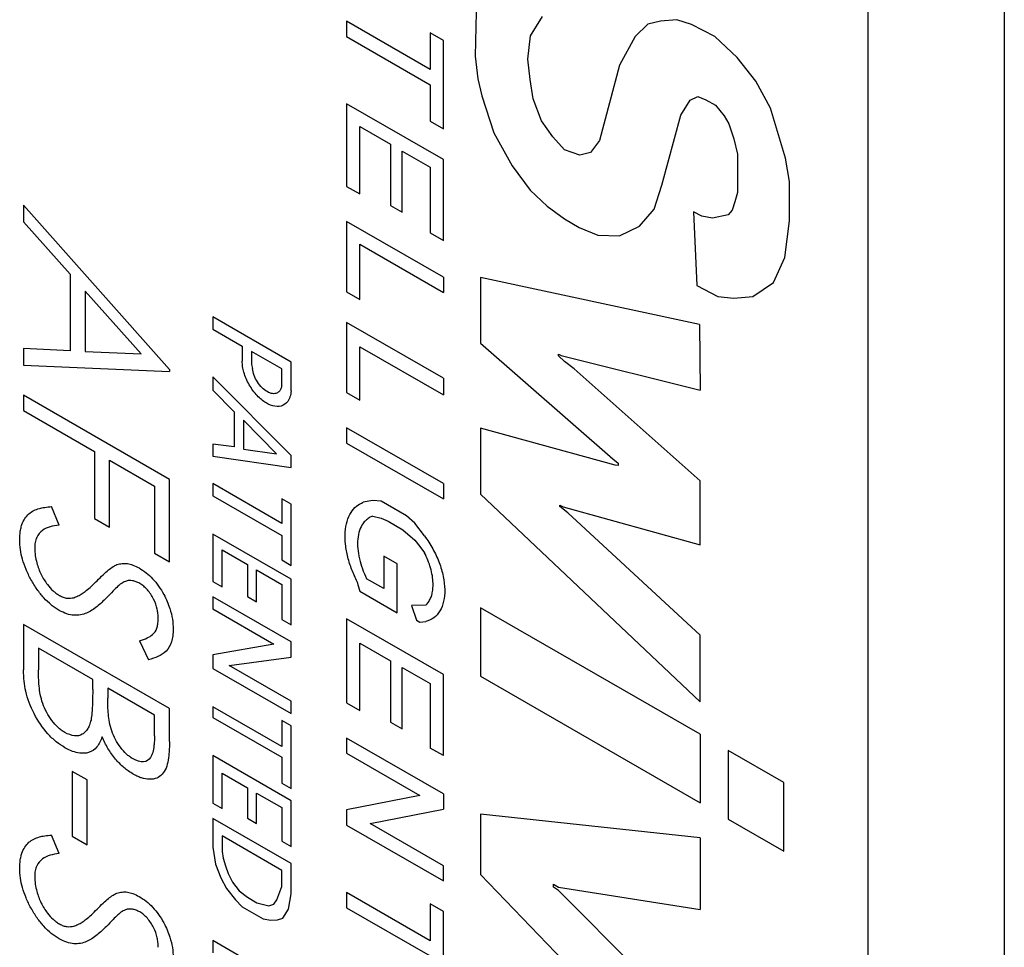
# Model space of a CAD drawing. Header units: inches. Extents: x 0.2 to 10.8, y 0.2 to 8.2.
# Tile 14 of 16: x 9.821 to 10.076, y 5.97 to 6.209. Entities that reach past the tile are written whole.
import ezdxf

# ---------------------------------------------------------------- set-up
doc = ezdxf.new("R2010")
doc.units = ezdxf.units.IN
doc.header["$MEASUREMENT"] = 0

msp = doc.modelspace()

# ---------------------------------------------------------------- linework, layer by layer
for p, q in [((10.075667, 6.369994), (10.075667, 5.213228)), ((10.040453, 6.349666), (10.040453, 5.1929)), ((9.939362, 6.214963), (9.939037, 6.199784)), ((9.927429, 6.196329), (9.905879, 6.20877)), ((9.905879, 6.20877), (9.905879, 6.204836)), ((9.953373, 6.204995), (9.956474, 6.210003)), ((9.983671, 6.208066), (9.980402, 6.204805)), ((9.986901, 6.208817), (9.983671, 6.208066)), ((9.991118, 6.209161), (9.986901, 6.208817)), ((9.99487, 6.207926), (9.991118, 6.209161)), ((10.00089, 6.204826), (9.99487, 6.207926)), ((9.930847, 6.203805), (9.927429, 6.205778)), ((9.927429, 6.205778), (9.927429, 6.196329)), ((9.905879, 6.204836), (9.927429, 6.192395)), ((9.930847, 6.180958), (9.930847, 6.203805)), ((9.952612, 6.199007), (9.953373, 6.204995)), ((9.980402, 6.204805), (9.976361, 6.197419)), ((10.006674, 6.199374), (10.00089, 6.204826)), ((9.939037, 6.199784), (9.939717, 6.193891)), ((9.953226, 6.193695), (9.952612, 6.199007)), ((10.011495, 6.193305), (10.006674, 6.199374)), ((9.976361, 6.197419), (9.971118, 6.178008)), ((9.939717, 6.193891), (9.940769, 6.189508)), ((9.954065, 6.188694), (9.953226, 6.193695)), ((10.015327, 6.186307), (10.011495, 6.193305)), ((9.927429, 6.192395), (9.927429, 6.182931)), ((9.930847, 6.173043), (9.905879, 6.187457)), ((9.905879, 6.187457), (9.905879, 6.166121)), ((9.940769, 6.189508), (9.943917, 6.179954)), ((9.956196, 6.183058), (9.954065, 6.188694)), ((9.992167, 6.184479), (9.994593, 6.188398)), ((9.994593, 6.188398), (9.996534, 6.18935)), ((9.996534, 6.18935), (9.998621, 6.188489)), ((9.998621, 6.188489), (10.0011, 6.187058)), ((10.0011, 6.187058), (10.003369, 6.184368)), ((10.019185, 6.173392), (10.015327, 6.186307)), ((9.927429, 6.182931), (9.930847, 6.180958)), ((9.959097, 6.178927), (9.956196, 6.183058)), ((9.987291, 6.166427), (9.992167, 6.184479)), ((10.003369, 6.184368), (10.00452, 6.182266)), ((9.909297, 6.164148), (9.909297, 6.181555)), ((9.909297, 6.181555), (9.91722, 6.17698)), ((9.943917, 6.179954), (9.94861, 6.171385)), ((10.00452, 6.182266), (10.005796, 6.178394)), ((9.962101, 6.175528), (9.959097, 6.178927)), ((9.971118, 6.178008), (9.968823, 6.174844)), ((10.005796, 6.178394), (10.006746, 6.174434)), ((9.91722, 6.17698), (9.91722, 6.16118)), ((9.920235, 6.15944), (9.920235, 6.17524)), ((9.920235, 6.17524), (9.927429, 6.171087)), ((9.9661, 6.174211), (9.962101, 6.175528)), ((9.968823, 6.174844), (9.9661, 6.174211)), ((9.930847, 6.152122), (9.930847, 6.173043)), ((10.006746, 6.174434), (10.006746, 6.164569)), ((10.020199, 6.167353), (10.019185, 6.173392)), ((9.927429, 6.171087), (9.927429, 6.154095)), ((9.94861, 6.171385), (9.953226, 6.165172)), ((10.020199, 6.157253), (10.020199, 6.167353)), ((9.905879, 6.166121), (9.909297, 6.164148)), ((9.953226, 6.165172), (9.957647, 6.161005)), ((9.985286, 6.160266), (9.987291, 6.166427)), ((10.006746, 6.164569), (10.006096, 6.162162)), ((10.006096, 6.162162), (10.005375, 6.159947)), ((9.860141, 6.118837), (9.822429, 6.161265)), ((9.822429, 6.161265), (9.822429, 6.156999)), ((9.91722, 6.16118), (9.920235, 6.15944)), ((9.957647, 6.161005), (9.962101, 6.15773)), ((9.981465, 6.155843), (9.985286, 6.160266)), ((9.997578, 6.158437), (9.995386, 6.15951)), ((9.995386, 6.15951), (9.996254, 6.140472)), ((10.005375, 6.159947), (10.004387, 6.158802)), ((9.822429, 6.156999), (9.834516, 6.1434)), ((9.930847, 6.142634), (9.905879, 6.157047)), ((9.905879, 6.157047), (9.905879, 6.138887)), ((9.962101, 6.15773), (9.965907, 6.155533)), ((10.000355, 6.157865), (9.997578, 6.158437)), ((10.004387, 6.158802), (10.000355, 6.157865)), ((10.01899, 6.147742), (10.020199, 6.157253)), ((9.965907, 6.155533), (9.970757, 6.153533)), ((9.976361, 6.153339), (9.981465, 6.155843)), ((9.927429, 6.154095), (9.930847, 6.152122)), ((9.970757, 6.153533), (9.976361, 6.153339)), ((9.909297, 6.136914), (9.909297, 6.151158)), ((9.909297, 6.151158), (9.930847, 6.138718)), ((10.01609, 6.14129), (10.01899, 6.147742)), ((9.834516, 6.1434), (9.834516, 6.123658)), ((9.930847, 6.142634), (9.930847, 6.138718)), ((9.996934, 6.130467), (9.940465, 6.142609)), ((9.940465, 6.142609), (9.940465, 6.125613)), ((9.996254, 6.140472), (10.001683, 6.137676)), ((10.010729, 6.137678), (10.01609, 6.14129)), ((9.838384, 6.139048), (9.838384, 6.123484)), ((9.85279, 6.122845), (9.838384, 6.139048)), ((9.905879, 6.138887), (9.909297, 6.136914)), ((10.001683, 6.137676), (10.005827, 6.137278)), ((10.005827, 6.137278), (10.010729, 6.137678)), ((9.891519, 6.120722), (9.871334, 6.132374)), ((9.871334, 6.132374), (9.871334, 6.129204)), ((9.871334, 6.129204), (9.878909, 6.124832)), ((9.930847, 6.11657), (9.905879, 6.130984)), ((9.905879, 6.130984), (9.905879, 6.112838)), ((9.996934, 6.130467), (9.99712, 6.113448)), ((9.834516, 6.123658), (9.822429, 6.124198)), ((9.822429, 6.124198), (9.822429, 6.11995)), ((9.878909, 6.124832), (9.878909, 6.120964)), ((9.909297, 6.110865), (9.909297, 6.124696)), ((9.909297, 6.124696), (9.930847, 6.112256)), ((9.940465, 6.125613), (9.974577, 6.095716)), ((9.838384, 6.123484), (9.85279, 6.122845)), ((9.889113, 6.118941), (9.881282, 6.123462)), ((9.881282, 6.123462), (9.881282, 6.120092)), ((9.960599, 6.12234), (9.960599, 6.12277)), ((9.960599, 6.12277), (9.961269, 6.122384)), ((9.962113, 6.120913), (9.960599, 6.12234)), ((9.961269, 6.122384), (9.99712, 6.113448)), ((9.822429, 6.11995), (9.860141, 6.118278)), ((9.860141, 6.118837), (9.860141, 6.118278)), ((9.881282, 6.120092), (9.881584, 6.119046)), ((9.889113, 6.114699), (9.889113, 6.118941)), ((9.891519, 6.11331), (9.891519, 6.120722)), ((9.964588, 6.118937), (9.962113, 6.120913)), ((9.99712, 6.090019), (9.964588, 6.118937)), ((9.891519, 6.09657), (9.871334, 6.116947)), ((9.871334, 6.116947), (9.871334, 6.113473)), ((9.930847, 6.11657), (9.930847, 6.112256)), ((9.860141, 6.090362), (9.822429, 6.112133)), ((9.822429, 6.112133), (9.822429, 6.108225)), ((9.871334, 6.113473), (9.876848, 6.107856)), ((9.905879, 6.112838), (9.909297, 6.110865)), ((9.822429, 6.108225), (9.840801, 6.097619)), ((9.876848, 6.107856), (9.876848, 6.098827)), ((9.887749, 6.097006), (9.879202, 6.105679)), ((9.879202, 6.105679), (9.879202, 6.098201)), ((9.930847, 6.089334), (9.905879, 6.103748)), ((9.905879, 6.103748), (9.905879, 6.0998)), ((9.975202, 6.094063), (9.940465, 6.10366)), ((9.940465, 6.10366), (9.940465, 6.086581)), ((9.876848, 6.098827), (9.871334, 6.099557)), ((9.871334, 6.099557), (9.871334, 6.096455)), ((9.905879, 6.0998), (9.930847, 6.085386)), ((9.840801, 6.097619), (9.840801, 6.080311)), ((9.871334, 6.096455), (9.891519, 6.093477)), ((9.879202, 6.098201), (9.887749, 6.097006)), ((9.891519, 6.093477), (9.891519, 6.09657)), ((9.844669, 6.078078), (9.844669, 6.095386)), ((9.844669, 6.095386), (9.856273, 6.088687)), ((9.974577, 6.095716), (9.975988, 6.094589)), ((9.975988, 6.093966), (9.975202, 6.094063)), ((9.975988, 6.094589), (9.975988, 6.093966)), ((9.856273, 6.088687), (9.856273, 6.071379)), ((9.860141, 6.069146), (9.860141, 6.090362)), ((9.889113, 6.07905), (9.871334, 6.089313)), ((9.871334, 6.089313), (9.871334, 6.086189)), ((9.930847, 6.089334), (9.930847, 6.085386)), ((9.99712, 6.073515), (9.99712, 6.090019)), ((9.871334, 6.086189), (9.889113, 6.075926)), ((9.940465, 6.086581), (9.99712, 6.032966)), ((9.831615, 6.078583), (9.829704, 6.083368)), ((9.891519, 6.084), (9.889113, 6.085388)), ((9.889113, 6.085388), (9.889113, 6.07905)), ((9.891519, 6.06821), (9.891519, 6.084)), ((9.912634, 6.08494), (9.910119, 6.084535)), ((9.914815, 6.08475), (9.912634, 6.08494)), ((9.921291, 6.081011), (9.914815, 6.08475)), ((9.960934, 6.08342), (9.960934, 6.083754)), ((9.960934, 6.083754), (9.961737, 6.08329)), ((9.962969, 6.081795), (9.960934, 6.08342)), ((9.961737, 6.08329), (9.99712, 6.073515)), ((9.912634, 6.08095), (9.914815, 6.080434)), ((9.923456, 6.079094), (9.921291, 6.081011)), ((9.99712, 6.050182), (9.962969, 6.081795)), ((9.840801, 6.080311), (9.844669, 6.078078)), ((9.914815, 6.080434), (9.916576, 6.079637)), ((9.916576, 6.079637), (9.920413, 6.077422)), ((9.925958, 6.075792), (9.923456, 6.079094)), ((9.891519, 6.064628), (9.871334, 6.07628)), ((9.871334, 6.07628), (9.871334, 6.064048)), ((9.889113, 6.075926), (9.889113, 6.069598)), ((9.920413, 6.077422), (9.923456, 6.074703)), ((9.923456, 6.074703), (9.924808, 6.073087)), ((9.924808, 6.073087), (9.925958, 6.071466)), ((9.856273, 6.071379), (9.860141, 6.069146)), ((9.873712, 6.062676), (9.873712, 6.07218)), ((9.873712, 6.07218), (9.880244, 6.068409)), ((9.918887, 6.068621), (9.915435, 6.070614)), ((9.915435, 6.070614), (9.915435, 6.062217)), ((9.880244, 6.068409), (9.880244, 6.060123)), ((9.889113, 6.069598), (9.891519, 6.06821)), ((9.918887, 6.055958), (9.918887, 6.068621)), ((9.882625, 6.058748), (9.882625, 6.067035)), ((9.882625, 6.067035), (9.889113, 6.063289)), ((9.871334, 6.064048), (9.873712, 6.062676)), ((9.889113, 6.063289), (9.889113, 6.054195)), ((9.891519, 6.052807), (9.891519, 6.064628)), ((9.908633, 6.063919), (9.908764, 6.063178)), ((9.908764, 6.063178), (9.909297, 6.061495)), ((9.915435, 6.062217), (9.911029, 6.06476)), ((9.909297, 6.061495), (9.918887, 6.055958)), ((9.891519, 6.048458), (9.871334, 6.06011)), ((9.871334, 6.06011), (9.871334, 6.056957)), ((9.880244, 6.060123), (9.882625, 6.058748)), ((9.926314, 6.057914), (9.92263, 6.057809)), ((9.92263, 6.057809), (9.923909, 6.054035)), ((9.871334, 6.056957), (9.887084, 6.047866)), ((9.99712, 6.024551), (9.940465, 6.057257)), ((9.940465, 6.057257), (9.940465, 6.039562)), ((9.860141, 6.031181), (9.822429, 6.052952)), ((9.822429, 6.052952), (9.822429, 6.041175)), ((9.889113, 6.054195), (9.891519, 6.052807)), ((9.930847, 6.039974), (9.905879, 6.054387)), ((9.905879, 6.054387), (9.905879, 6.032647)), ((9.923909, 6.054035), (9.924808, 6.053516)), ((9.924808, 6.053516), (9.926314, 6.053712)), ((9.99712, 6.032966), (9.99712, 6.050182)), ((9.852405, 6.048671), (9.854724, 6.043799)), ((9.887084, 6.047866), (9.871334, 6.04511)), ((9.891519, 6.044518), (9.891519, 6.048458)), ((9.909297, 6.030674), (9.909297, 6.048133)), ((9.909297, 6.048133), (9.91722, 6.043559)), ((9.840318, 6.038716), (9.826297, 6.04681)), ((9.826297, 6.04681), (9.826297, 6.041245)), ((9.871334, 6.04511), (9.871334, 6.041576)), ((9.87555, 6.0423), (9.891519, 6.044518)), ((9.91722, 6.043559), (9.91722, 6.027724)), ((9.871334, 6.041576), (9.891519, 6.029924)), ((9.891519, 6.033081), (9.87555, 6.0423)), ((9.920235, 6.025983), (9.920235, 6.041818)), ((9.920235, 6.041818), (9.927429, 6.037665)), ((9.930847, 6.01904), (9.930847, 6.039974)), ((9.840318, 6.036125), (9.840318, 6.038716)), ((9.927429, 6.037665), (9.927429, 6.021013)), ((9.940465, 6.039562), (9.99712, 6.006856)), ((9.856273, 6.029505), (9.844186, 6.036483)), ((9.844186, 6.036483), (9.844186, 6.033857)), ((9.891519, 6.029924), (9.891519, 6.033081)), ((9.905879, 6.032647), (9.909297, 6.030674)), ((9.860141, 6.022684), (9.860141, 6.031181)), ((9.889113, 6.021407), (9.871334, 6.03167)), ((9.871334, 6.03167), (9.871334, 6.028913)), ((9.856273, 6.024201), (9.856273, 6.029505)), ((9.871334, 6.028913), (9.889113, 6.018649)), ((9.891519, 6.026718), (9.889113, 6.028106)), ((9.889113, 6.028106), (9.889113, 6.021407)), ((9.91722, 6.027724), (9.920235, 6.025983)), ((9.891519, 6.01055), (9.891519, 6.026718)), ((9.930847, 6.009155), (9.905879, 6.023569)), ((9.905879, 6.023569), (9.905879, 6.019645)), ((9.99712, 6.024551), (9.99712, 6.006856)), ((9.905879, 6.019645), (9.924799, 6.008722)), ((9.930847, 6.01904), (9.927429, 6.021013)), ((10.018708, 6.012089), (10.004387, 6.020356)), ((10.004387, 6.020356), (10.004387, 6.002661)), ((9.891519, 6.007387), (9.871334, 6.019039)), ((9.871334, 6.019039), (9.871334, 6.0068)), ((9.889113, 6.018649), (9.889113, 6.011939)), ((9.838867, 6.012754), (9.835, 6.014987)), ((9.835, 6.014987), (9.835, 5.998238)), ((9.873712, 6.005428), (9.873712, 6.014516)), ((9.873712, 6.014516), (9.880244, 6.010745)), ((9.838867, 5.996005), (9.838867, 6.012754)), ((10.018708, 5.994393), (10.018708, 6.012089)), ((9.880244, 6.010745), (9.880244, 6.002853)), ((9.889113, 6.011939), (9.891519, 6.01055)), ((9.882625, 6.001479), (9.882625, 6.009371)), ((9.882625, 6.009371), (9.889113, 6.005625)), ((9.891519, 5.995554), (9.891519, 6.007387)), ((9.924799, 6.008722), (9.905879, 6.005025)), ((9.930847, 6.009155), (9.930847, 6.005231)), ((9.871334, 6.0068), (9.873712, 6.005428)), ((9.889113, 6.005625), (9.889113, 5.996942)), ((9.905879, 6.005025), (9.905879, 6.00108)), ((9.911927, 6.001534), (9.930847, 6.005231)), ((9.891519, 5.991172), (9.871334, 6.002824)), ((9.871334, 6.002824), (9.871334, 5.995378)), ((9.880244, 6.002853), (9.882625, 6.001479)), ((9.99712, 5.997775), (9.940465, 6.003947)), ((9.940465, 6.003947), (9.940465, 5.988314)), ((10.004387, 6.002661), (10.018708, 5.994393)), ((9.905879, 6.00108), (9.930847, 5.986666)), ((9.930847, 5.990612), (9.911927, 6.001534)), ((9.831615, 5.993718), (9.829704, 5.998503)), ((9.835, 5.998238), (9.838867, 5.996005)), ((9.889113, 5.98941), (9.873712, 5.998301)), ((9.873712, 5.998301), (9.873712, 5.994316)), ((9.889113, 5.996942), (9.891519, 5.995554)), ((9.99712, 5.997775), (9.99712, 5.979263)), ((9.871334, 5.995378), (9.872043, 5.991022)), ((9.873712, 5.994316), (9.874, 5.992552)), ((9.874, 5.992552), (9.87459, 5.99059)), ((9.872043, 5.991022), (9.873396, 5.987475)), ((9.87459, 5.99059), (9.875292, 5.988578)), ((9.889113, 5.985238), (9.889113, 5.98941)), ((9.891519, 5.983307), (9.891519, 5.991172)), ((9.930847, 5.986666), (9.930847, 5.990612)), ((9.873396, 5.987475), (9.874813, 5.984748)), ((9.875292, 5.988578), (9.876409, 5.986344)), ((9.940465, 5.988314), (9.99712, 5.929428)), ((9.874813, 5.984748), (9.877171, 5.981776)), ((9.876409, 5.986344), (9.878141, 5.984142)), ((9.878141, 5.984142), (9.880244, 5.982452)), ((9.887882, 5.981774), (9.889113, 5.985238)), ((9.959264, 5.985092), (9.959264, 5.985797)), ((9.959264, 5.985797), (9.960599, 5.985027)), ((9.960599, 5.984166), (9.959264, 5.985092)), ((9.960599, 5.985027), (9.99712, 5.979263)), ((9.99712, 5.947551), (9.960599, 5.984166)), ((9.877171, 5.981776), (9.878909, 5.97998)), ((9.880244, 5.982452), (9.882725, 5.981019)), ((9.887084, 5.980701), (9.887882, 5.981774)), ((9.890842, 5.979344), (9.891519, 5.983307)), ((9.927429, 5.971226), (9.905879, 5.983667)), ((9.905879, 5.983667), (9.905879, 5.979731)), ((9.878909, 5.97998), (9.884281, 5.976878)), ((9.882725, 5.981019), (9.885747, 5.98022)), ((9.885747, 5.98022), (9.887084, 5.980701)), ((9.889402, 5.977058), (9.890842, 5.979344)), ((9.905879, 5.979731), (9.927429, 5.96729)), ((9.930847, 5.978744), (9.927429, 5.980717)), ((9.927429, 5.980717), (9.927429, 5.971226)), ((9.884281, 5.976878), (9.886311, 5.9765)), ((9.886311, 5.9765), (9.88804, 5.976631)), ((9.88804, 5.976631), (9.889402, 5.977058)), ((9.930847, 5.955889), (9.930847, 5.978744)), ((9.871334, 5.971259), (9.871334, 5.968117)), ((9.891519, 5.959607), (9.871334, 5.971259))]:
    msp.add_line(p, q)
for points, knots in [([(9.891519, 6.11331), (9.891494, 6.113027), (9.891445, 6.112462), (9.89125, 6.111703), (9.890768, 6.110521), (9.8896, 6.109341), (9.887456, 6.109086), (9.885053, 6.110029), (9.882674, 6.111986), (9.880953, 6.114328), (9.879896, 6.116448), (9.879335, 6.118037), (9.878979, 6.119575), (9.878932, 6.1205), (9.878909, 6.120964)], [0, 0, 0, 0, 0.0400998, 0.0801192, 0.1206663, 0.2501585, 0.3796506, 0.499709, 0.6197673, 0.7492594, 0.8138456, 0.8794105, 0.9394623, 1, 1, 1, 1]), ([(9.889113, 6.114699), (9.889053, 6.114392), (9.888934, 6.113782), (9.888484, 6.113115), (9.887783, 6.112611), (9.886725, 6.112464), (9.885369, 6.112983), (9.883989, 6.114035), (9.882819, 6.115548), (9.881893, 6.117312), (9.881688, 6.118463), (9.881584, 6.119046)], [0, 0, 0, 0, 0.0829476, 0.1647987, 0.2503451, 0.3725039, 0.5001775, 0.6223772, 0.7499798, 0.8736264, 1, 1, 1, 1]), ([(9.821462, 6.074883), (9.82148, 6.075374), (9.821517, 6.076328), (9.821713, 6.077621), (9.822084, 6.07899), (9.822749, 6.080352), (9.824131, 6.081973), (9.825959, 6.08282), (9.828016, 6.083241), (9.8291, 6.083322), (9.829704, 6.083368)], [0, 0, 0, 0, 0.0874843, 0.1697178, 0.2475548, 0.3728741, 0.5001061, 0.7497739, 0.8606938, 1, 1, 1, 1]), ([(9.908633, 6.063919), (9.908373, 6.064442), (9.907853, 6.065486), (9.907193, 6.067083), (9.906629, 6.068688), (9.905996, 6.070907), (9.905488, 6.073705), (9.905436, 6.076857), (9.905915, 6.079664), (9.906921, 6.081895), (9.90831, 6.083601), (9.909515, 6.084223), (9.910119, 6.084535)], [0, 0, 0, 0, 0.0601456, 0.1198699, 0.1797104, 0.2402015, 0.3696966, 0.5001243, 0.6296227, 0.7600475, 0.8797968, 1, 1, 1, 1]), ([(9.912634, 6.08095), (9.912302, 6.08081), (9.911638, 6.08053), (9.910785, 6.079845), (9.909906, 6.078816), (9.909139, 6.077258), (9.908693, 6.075082), (9.908669, 6.072585), (9.909094, 6.069962), (9.909859, 6.067303), (9.910637, 6.065612), (9.911029, 6.06476)], [0, 0, 0, 0, 0.0795135, 0.1591397, 0.2401256, 0.3683908, 0.5000644, 0.6282935, 0.7600064, 0.8791549, 1, 1, 1, 1]), ([(9.831615, 6.078583), (9.830839, 6.078484), (9.829286, 6.078287), (9.827246, 6.077348), (9.825972, 6.075868), (9.825405, 6.074183), (9.825355, 6.073161), (9.82533, 6.07265)], [0, 0, 0, 0, 0.2502287, 0.5002493, 0.7497212, 0.8749046, 1, 1, 1, 1]), ([(9.925958, 6.075792), (9.926344, 6.075261), (9.927109, 6.074208), (9.928122, 6.072511), (9.929014, 6.070754), (9.930018, 6.068362), (9.930919, 6.065329), (9.931301, 6.061891), (9.931026, 6.058805), (9.930044, 6.056332), (9.928502, 6.054477), (9.927044, 6.053967), (9.926314, 6.053712)], [0, 0, 0, 0, 0.0628986, 0.1249512, 0.1871143, 0.2503389, 0.3748408, 0.5002212, 0.624725, 0.7501039, 0.8748355, 1, 1, 1, 1]), ([(9.831668, 6.056551), (9.831304, 6.056778), (9.830618, 6.057205), (9.829258, 6.058222), (9.827663, 6.059759), (9.825879, 6.062003), (9.824343, 6.064501), (9.823047, 6.06715), (9.822128, 6.069772), (9.82158, 6.072391), (9.821503, 6.07402), (9.821462, 6.074883)], [0, 0, 0, 0, 0.0662469, 0.1250966, 0.2500439, 0.3700687, 0.5000743, 0.6259562, 0.7500707, 0.867678, 1, 1, 1, 1]), ([(9.82533, 6.07265), (9.825365, 6.072007), (9.825432, 6.070775), (9.82581, 6.06896), (9.826345, 6.067318), (9.827169, 6.065393), (9.82842, 6.063383), (9.829798, 6.061855), (9.830863, 6.060985), (9.831413, 6.060629), (9.831721, 6.060429)], [0, 0, 0, 0, 0.1492624, 0.28599, 0.3936716, 0.5003356, 0.6999362, 0.847809, 0.9146279, 1, 1, 1, 1]), ([(9.926314, 6.057914), (9.926556, 6.058172), (9.927035, 6.058682), (9.927569, 6.059674), (9.927947, 6.060817), (9.928157, 6.062126), (9.928213, 6.063675), (9.928041, 6.065505), (9.92758, 6.067513), (9.926901, 6.069538), (9.926275, 6.070819), (9.925958, 6.071466)], [0, 0, 0, 0, 0.10099529, 0.19963061, 0.29778489, 0.39736433, 0.50019589, 0.62604852, 0.75748765, 0.87738842, 1, 1, 1, 1]), ([(9.841436, 6.064233), (9.841953, 6.064762), (9.842903, 6.065735), (9.844281, 6.066952), (9.845449, 6.067863), (9.846227, 6.068243), (9.846566, 6.068408)], [0, 0, 0, 0, 0.32937539, 0.60539769, 0.82859817, 1, 1, 1, 1]), ([(9.846566, 6.068408), (9.847019, 6.068518), (9.847867, 6.068723), (9.849258, 6.068701), (9.850733, 6.068325), (9.851771, 6.067799), (9.852307, 6.067527)], [0, 0, 0, 0, 0.2676726, 0.5000889, 0.7418332, 1, 1, 1, 1]), ([(9.852307, 6.067527), (9.852903, 6.067148), (9.854094, 6.066389), (9.855799, 6.064776), (9.857373, 6.062874), (9.858985, 6.06029), (9.860206, 6.057346), (9.860991, 6.054275), (9.861069, 6.052577), (9.861108, 6.051716)], [0, 0, 0, 0, 0.1250343, 0.2501059, 0.3727787, 0.5002743, 0.6996015, 0.8477623, 1, 1, 1, 1]), ([(9.835423, 6.059853), (9.835788, 6.059989), (9.836543, 6.060271), (9.837618, 6.06089), (9.838772, 6.061723), (9.840052, 6.062847), (9.840948, 6.063744), (9.841436, 6.064233)], [0, 0, 0, 0, 0.1556318, 0.3220064, 0.4999133, 0.7277211, 1, 1, 1, 1]), ([(9.847593, 6.06347), (9.847337, 6.063255), (9.846638, 6.062667), (9.845405, 6.06141), (9.844418, 6.060386), (9.843838, 6.059784)], [0, 0, 0, 0, 0.1930429, 0.5263084, 1, 1, 1, 1]), ([(9.852466, 6.063528), (9.852143, 6.063691), (9.85151, 6.064011), (9.850598, 6.064258), (9.849658, 6.064322), (9.848645, 6.064054), (9.847974, 6.063682), (9.847593, 6.06347)], [0, 0, 0, 0, 0.1716794, 0.3368462, 0.4999209, 0.7158315, 1, 1, 1, 1]), ([(9.85724, 6.054386), (9.85722, 6.054829), (9.857183, 6.055634), (9.856912, 6.057331), (9.85611, 6.059522), (9.854782, 6.061594), (9.853487, 6.062869), (9.852806, 6.063308), (9.852466, 6.063528)], [0, 0, 0, 0, 0.1381893, 0.2505001, 0.5000805, 0.7493037, 0.8746538, 1, 1, 1, 1]), ([(9.831721, 6.060429), (9.832055, 6.060257), (9.832723, 6.059913), (9.834016, 6.059611), (9.83486, 6.059756), (9.835423, 6.059853)], [0, 0, 0, 0, 0.2501781, 0.5005265, 1, 1, 1, 1]), ([(9.843838, 6.059784), (9.843064, 6.059017), (9.841883, 6.057847), (9.84014, 6.056607), (9.838741, 6.055826), (9.837211, 6.055347), (9.835486, 6.055266), (9.833628, 6.055568), (9.832321, 6.056224), (9.831668, 6.056551)], [0, 0, 0, 0, 0.250034, 0.3814214, 0.5000875, 0.62574, 0.7500506, 0.8750932, 1, 1, 1, 1]), ([(9.852405, 6.048671), (9.853078, 6.048909), (9.854268, 6.04933), (9.855895, 6.050265), (9.856803, 6.051553), (9.857166, 6.053064), (9.857214, 6.053919), (9.85724, 6.054386)], [0, 0, 0, 0, 0.2827881, 0.5005074, 0.7498412, 0.8633097, 1, 1, 1, 1]), ([(9.861108, 6.051716), (9.861088, 6.051129), (9.861048, 6.049955), (9.86055, 6.047914), (9.858894, 6.045066), (9.856392, 6.044306), (9.854724, 6.043799)], [0, 0, 0, 0, 0.1253178, 0.250665, 0.5005476, 1, 1, 1, 1]), ([(9.833133, 6.021089), (9.83238, 6.02157), (9.830874, 6.022531), (9.828003, 6.025307), (9.824946, 6.029794), (9.823149, 6.034686), (9.822525, 6.038447), (9.822462, 6.040221), (9.822429, 6.041175)], [0, 0, 0, 0, 0.1253437, 0.2506316, 0.4998955, 0.7492145, 0.865088, 1, 1, 1, 1]), ([(9.833133, 6.024997), (9.832811, 6.025209), (9.832217, 6.025597), (9.831051, 6.02656), (9.829736, 6.028085), (9.828368, 6.030217), (9.826996, 6.03329), (9.826359, 6.037106), (9.826317, 6.039863), (9.826297, 6.041245)], [0, 0, 0, 0, 0.0680802, 0.1251844, 0.2501975, 0.3733024, 0.5003441, 0.7495511, 1, 1, 1, 1]), ([(9.840318, 6.036125), (9.840306, 6.034988), (9.840286, 6.03295), (9.840171, 6.030291), (9.839962, 6.028849), (9.839872, 6.028234)], [0, 0, 0, 0, 0.4197841, 0.7527424, 1, 1, 1, 1]), ([(9.850728, 6.01819), (9.850418, 6.018389), (9.849844, 6.018759), (9.848718, 6.019685), (9.847432, 6.021135), (9.846115, 6.023207), (9.844831, 6.026185), (9.844242, 6.029858), (9.844205, 6.032522), (9.844186, 6.033857)], [0, 0, 0, 0, 0.0675236, 0.1251362, 0.2500992, 0.3731046, 0.5002039, 0.749553, 1, 1, 1, 1]), ([(9.839872, 6.028234), (9.839747, 6.027799), (9.83952, 6.027014), (9.839049, 6.02596), (9.838422, 6.02514), (9.837358, 6.024316), (9.835623, 6.023874), (9.833968, 6.024621), (9.833133, 6.024997)], [0, 0, 0, 0, 0.1388334, 0.2507064, 0.3758628, 0.5015377, 0.7485633, 1, 1, 1, 1]), ([(9.842773, 6.023908), (9.842369, 6.022978), (9.841561, 6.021122), (9.839472, 6.019684), (9.837183, 6.019573), (9.835095, 6.020062), (9.833793, 6.020744), (9.833133, 6.021089)], [0, 0, 0, 0, 0.25020739, 0.49957427, 0.69882311, 0.84754893, 1, 1, 1, 1]), ([(9.850796, 6.014243), (9.850364, 6.014515), (9.849568, 6.015016), (9.847993, 6.016221), (9.846145, 6.018087), (9.844148, 6.02084), (9.843231, 6.022885), (9.842773, 6.023908)], [0, 0, 0, 0, 0.1358256, 0.250269, 0.5001819, 0.7500291, 1, 1, 1, 1]), ([(9.856273, 6.024201), (9.856263, 6.023744), (9.856243, 6.022868), (9.856127, 6.021398), (9.855865, 6.019914), (9.855181, 6.018207), (9.85354, 6.016984), (9.851685, 6.01778), (9.850728, 6.01819)], [0, 0, 0, 0, 0.1100095, 0.2105477, 0.3661702, 0.5026642, 0.7433891, 1, 1, 1, 1]), ([(9.860141, 6.022684), (9.860124, 6.021802), (9.860093, 6.020159), (9.85984, 6.01783), (9.859336, 6.015748), (9.858324, 6.014136), (9.856862, 6.013115), (9.855026, 6.012825), (9.853345, 6.013087), (9.851922, 6.013649), (9.851203, 6.014028), (9.850796, 6.014243)], [0, 0, 0, 0, 0.1342383, 0.2501418, 0.3750934, 0.5000332, 0.6208596, 0.7499468, 0.8749194, 0.9291727, 1, 1, 1, 1]), ([(9.821462, 5.990019), (9.82148, 5.99051), (9.821517, 5.991463), (9.821713, 5.992756), (9.822084, 5.994126), (9.822749, 5.995488), (9.824131, 5.997109), (9.825959, 5.997956), (9.828016, 5.998377), (9.8291, 5.998458), (9.829704, 5.998503)], [0, 0, 0, 0, 0.08748428, 0.16971777, 0.2475548, 0.37287408, 0.50010613, 0.74977391, 0.86069381, 1, 1, 1, 1]), ([(9.831615, 5.993718), (9.830839, 5.99362), (9.829286, 5.993423), (9.827246, 5.992484), (9.825972, 5.991004), (9.825405, 5.989319), (9.825355, 5.988296), (9.82533, 5.987786)], [0, 0, 0, 0, 0.2502287, 0.5002493, 0.7497212, 0.8749046, 1, 1, 1, 1]), ([(9.831668, 5.971687), (9.831304, 5.971913), (9.830618, 5.972341), (9.829258, 5.973357), (9.827663, 5.974894), (9.825879, 5.977139), (9.824343, 5.979636), (9.823047, 5.982286), (9.822128, 5.984907), (9.82158, 5.987527), (9.821503, 5.989156), (9.821462, 5.990019)], [0, 0, 0, 0, 0.0662469, 0.1250966, 0.2500439, 0.3700687, 0.5000743, 0.6259562, 0.7500707, 0.867678, 1, 1, 1, 1]), ([(9.82533, 5.987785), (9.825365, 5.987143), (9.825432, 5.985911), (9.82581, 5.984096), (9.826345, 5.982454), (9.827169, 5.980528), (9.82842, 5.978518), (9.829798, 5.97699), (9.830863, 5.97612), (9.831413, 5.975764), (9.831721, 5.975564)], [0, 0, 0, 0, 0.1492624, 0.28599, 0.3936716, 0.5003356, 0.6999362, 0.847809, 0.9146279, 1, 1, 1, 1]), ([(9.841436, 5.979369), (9.841953, 5.979898), (9.842903, 5.98087), (9.844281, 5.982087), (9.845449, 5.982998), (9.846227, 5.983378), (9.846566, 5.983544)], [0, 0, 0, 0, 0.32937539, 0.60539769, 0.82859817, 1, 1, 1, 1]), ([(9.846566, 5.983544), (9.847019, 5.983653), (9.847867, 5.983859), (9.849258, 5.983836), (9.850733, 5.98346), (9.851771, 5.982935), (9.852307, 5.982663)], [0, 0, 0, 0, 0.26767255, 0.50008887, 0.7418332, 1, 1, 1, 1]), ([(9.852307, 5.982663), (9.852903, 5.982283), (9.854094, 5.981524), (9.855799, 5.979912), (9.857373, 5.97801), (9.858985, 5.975426), (9.860206, 5.972482), (9.860991, 5.969411), (9.861069, 5.967713), (9.861108, 5.966852)], [0, 0, 0, 0, 0.1250343, 0.2501059, 0.3727787, 0.5002743, 0.6996015, 0.8477623, 1, 1, 1, 1]), ([(9.835423, 5.974989), (9.835788, 5.975125), (9.836543, 5.975407), (9.837618, 5.976026), (9.838772, 5.976859), (9.840052, 5.977982), (9.840948, 5.97888), (9.841436, 5.979369)], [0, 0, 0, 0, 0.1556318, 0.3220064, 0.4999133, 0.7277211, 1, 1, 1, 1]), ([(9.852466, 5.978663), (9.852143, 5.978826), (9.85151, 5.979147), (9.850598, 5.979394), (9.849658, 5.979458), (9.848645, 5.979189), (9.847974, 5.978817), (9.847593, 5.978606)], [0, 0, 0, 0, 0.1716794, 0.3368462, 0.4999209, 0.7158315, 1, 1, 1, 1]), ([(9.847593, 5.978606), (9.847337, 5.97839), (9.846638, 5.977802), (9.845405, 5.976546), (9.844418, 5.975521), (9.843838, 5.97492)], [0, 0, 0, 0, 0.19304289, 0.52630835, 1, 1, 1, 1]), ([(9.85724, 5.969521), (9.85722, 5.969965), (9.857183, 5.97077), (9.856912, 5.972466), (9.85611, 5.974657), (9.854782, 5.97673), (9.853487, 5.978004), (9.852806, 5.978444), (9.852466, 5.978663)], [0, 0, 0, 0, 0.1381893, 0.2505001, 0.5000805, 0.7493037, 0.8746538, 1, 1, 1, 1]), ([(9.843838, 5.97492), (9.843064, 5.974153), (9.841883, 5.972982), (9.84014, 5.971742), (9.838741, 5.970962), (9.837211, 5.970483), (9.835486, 5.970401), (9.833628, 5.970704), (9.832321, 5.971359), (9.831668, 5.971687)], [0, 0, 0, 0, 0.250034, 0.3814214, 0.5000875, 0.62574, 0.7500506, 0.8750932, 1, 1, 1, 1]), ([(9.831721, 5.975564), (9.832055, 5.975392), (9.832723, 5.975048), (9.834016, 5.974747), (9.83486, 5.974892), (9.835423, 5.974989)], [0, 0, 0, 0, 0.2501781, 0.5005265, 1, 1, 1, 1])]:
    msp.add_open_spline(points, degree=3, knots=knots)

doc.saveas('drawing.dxf')
